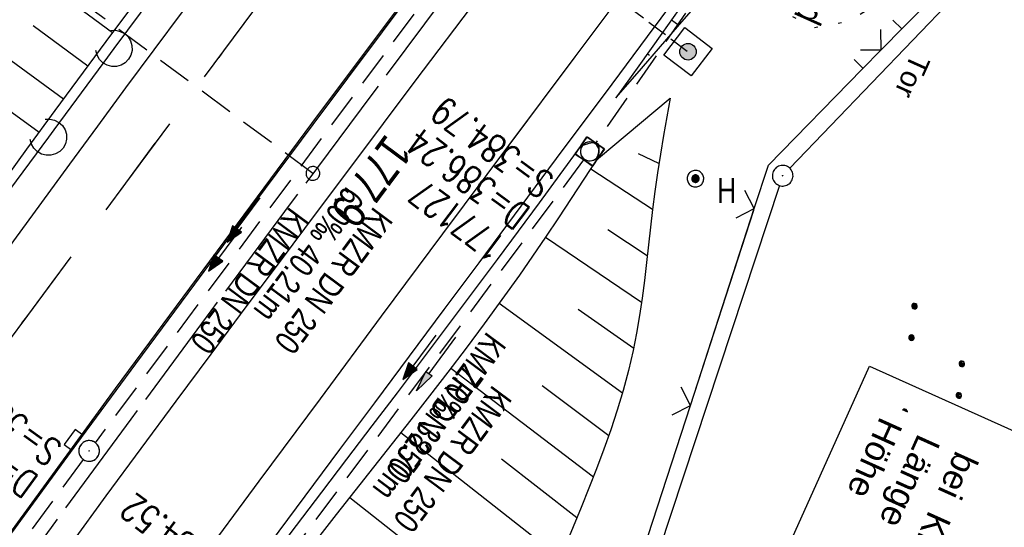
# Model space of a CAD drawing. Extents: x 508656 to 509297, y 448622 to 449584.
# Tile 5 of 53: x 508765 to 508836, y 448716 to 448753. Entities that reach past the tile are written whole.
import ezdxf

# ---------------------------------------------------------------- set-up
doc = ezdxf.new("R2010")
doc.units = 0
doc.header["$LTSCALE"] = 10
doc.header["$MEASUREMENT"] = 0
for name, pattern in [('ACAD_ISO14W100', [25.5, 12, -3, 0.5, -3, 0.5, -3, 0.5, -3]), ('ACHSE', [5.5, 4, -0.5, 0.5, -0.5]), ('AUSGEZOGEN', [0]), ('LT00', [0]), ('LT02', [0.4, 0.2, -0.2]), ('LT12', [0.4, 0.3, -0.1]), ('LT17', [0.15, 0.1, -0.05]), ('STRICHLINIE2', [0.375, 0.25, -0.125])]:
    doc.linetypes.add(name, pattern=pattern)
doc.layers.get('0').update_dxf_attribs({"linetype": 'LT00'})
for name, color, linetype in [('--EK_FBR', 250, 'LT00'), ('--EK_Halt-Pfeil', 4, 'LT00'), ('--EK_Haltung', 7, 'STRICHLINIE2'), ('--EK_Haltung-Text', 140, 'LT00'), ('--EK_Schacht-Text', 5, 'LT00'), ('--EK_ST-93-1', 30, 'LT17'), ('--EL_DFK_AB_L', 21, 'LT00'), ('--EL_DFK_AB_P', 7, 'LT00'), ('--EL_Halt-Pfeil', 4, 'LT00'), ('--EL_Haltung', 182, 'STRICHLINIE2'), ('--EL_Haltung-Text', 182, 'LT00'), ('-AX-093', 35, 'ACHSE'), ('-ST-93-1', 250, 'LT00'), ('BW_TEXT_A', 20, 'AUSGEZOGEN'), ('DFK_AB_L', 21, 'LT00'), ('DFK_AB_P', 7, 'LT00'), ('DFK_NUTZUNG', 250, 'LT00'), ('DFK_TOPO-SYM', 252, 'LT00'), ('DFK_VERMPKT', 252, 'LT00'), ('PFEIL', 140, 'AUSGEZOGEN'), ('TELEKOM', 210, 'ACAD_ISO14W100'), ('TELEKOM_TEXT', 210, 'Continuous'), ('TOR_TEXT_A', 11, 'Continuous'), ('V124_AFBR_BAB', 250, 'LT00'), ('V124_BOESCH', 250, 'LT00'), ('V124_BOSCHUNG', 250, 'LT00'), ('V124_GRABEN', 250, 'LT00'), ('V124_H_BORD', 8, 'LT00'), ('V124_KA_MULD', 182, 'LT00'), ('V124_KA_PRUF', 182, 'LT00'), ('V124_LAERM', 11, 'LT00'), ('V124_LD_MARK', 250, 'LT00'), ('V124_LG_MARK', 250, 'LT02'), ('V124_SINKK', 182, 'LT00'), ('V124_TOR', 10, 'LT00'), ('V124_ZAUN', 40, 'LT00'), ('V125_AFBR_BAB', 250, 'LT00'), ('V125_BOESCH', 250, 'LT00'), ('V125_BOSCHUNG', 250, 'LT00'), ('V125_GRABEN', 250, 'LT00'), ('V125_H_BORD', 8, 'LT00'), ('V125_KA_MULD', 182, 'LT00'), ('V125_KA_PRUF', 182, 'LT00'), ('V125_LAERM', 11, 'LT00'), ('V125_LD_MARK', 250, 'LT00'), ('V125_LG_MARK', 250, 'LT02'), ('V125_SINKK', 182, 'LT00'), ('V125_ZAUN', 40, 'LT00'), ('VERKEHRSZEICH-BRÜ', 11, 'Continuous')]:
    doc.layers.add(name, color=color, linetype=linetype)
doc.styles.add('Beschrift', font='ARIAL.TTF')
doc.styles.add('Haltungsbeschriftung', font='ARIAL.TTF', dxfattribs={"width": 0.75})
doc.styles.add('schachtbeschriftung', font='romans.shx', dxfattribs={"width": 0.75, "height": 2})
doc.styles.get("Standard").update_dxf_attribs({"font": 'ARIAL.TTF'})
doc.styles.add('Versorgungsltg', font='ARIAL.TTF', dxfattribs={"width": 0.8, "height": 2})

# ---------------------------------------------------------------- blocks, each defined once
blk = doc.blocks.new('SYMB7005')
at = {"color": 0, "linetype": 'ByBlock'}
for p, q in [((-0.5005, 0), (-0.496554, -0.062729)), ((-0.22, -0.04784), (-0.22, 0.04784)), ((-0.2, -0.101888), (-0.2, 0.101888)), ((-0.18, -0.134415), (-0.18, 0.134415)), ((-0.16, -0.158785), (-0.16, 0.158786)), ((-0.14, -0.175417), (-0.14, 0.175417)), ((-0.12, -0.190319), (-0.12, 0.190319)), ((-0.1, -0.201009), (-0.1, 0.201009)), ((-0.08, -0.210244), (-0.08, 0.210244)), ((-0.06, -0.216311), (-0.06, 0.216311)), ((-0.04, -0.22156), (-0.04, 0.22156)), ((0.01073, 0.225245), (-0.032092, 0.223205)), ((-0.02, -0.22353), (-0.02, 0.22353)), ((0, -0.22539), (0, 0.22559)), ((0.02, -0.22353), (0.02, 0.22353)), ((0.04, -0.22156), (0.04, 0.22156)), ((0.06, -0.216311), (0.06, 0.216311)), ((0.08, -0.210244), (0.08, 0.210244)), ((0.1, -0.201009), (0.1, 0.201009)), ((0.12, -0.190319), (0.12, 0.190319)), ((0.14, -0.175417), (0.14, 0.175417)), ((0.16, -0.158785), (0.16, 0.158785)), ((0.18, -0.134415), (0.18, 0.134415)), ((0.2, -0.101888), (0.2, 0.101888)), ((0.22, -0.047839), (0.22, 0.04784))]:
    blk.add_line(p, q, dxfattribs=at)
for points in [[(0.5005, 0), (0.496553, 0.062729), (0.484776, 0.124469), (0.465353, 0.184246), (0.438592, 0.241118), (0.404913, 0.294187), (0.364849, 0.342616), (0.319031, 0.385642), (0.268181, 0.422586), (0.213103, 0.452866), (0.154663, 0.476004), (0.093784, 0.491635), (0.031427, 0.499512), (-0.031427, 0.499512), (-0.093784, 0.491635), (-0.154663, 0.476004), (-0.213103, 0.452866), (-0.268181, 0.422586), (-0.319031, 0.385642), (-0.364849, 0.342616), (-0.404913, 0.294187), (-0.438592, 0.241118), (-0.465353, 0.184246), (-0.484776, 0.124469), (-0.496554, 0.062729), (-0.5005, 0)], [(-0.032092, 0.223205), (-0.073754, 0.213098), (-0.11275, 0.195289), (-0.147671, 0.170422), (-0.177255, 0.139395), (-0.200432, 0.10333), (-0.216366, 0.063531), (-0.224479, 0.021435), (-0.224479, -0.021435)], [(0.2255, 0), (0.221425, 0.042676), (0.209347, 0.08381), (0.189703, 0.121915), (0.163202, 0.155613), (0.130803, 0.183687), (0.093676, 0.205122), (0.053164, 0.219144), (0.01073, 0.225245)], [(0.01073, -0.225245), (0.053164, -0.219144), (0.093676, -0.205122), (0.130803, -0.183687), (0.163202, -0.155613), (0.189703, -0.121915), (0.209347, -0.08381), (0.221425, -0.042676), (0.2255, 0)], [(0.031427, -0.499513), (0.093784, -0.491635), (0.154663, -0.476004), (0.213103, -0.452866), (0.268182, -0.422587), (0.319031, -0.385642), (0.364849, -0.342616), (0.404913, -0.294187), (0.438592, -0.241118), (0.465354, -0.184247), (0.484776, -0.124469), (0.496554, -0.062729), (0.500501, 0)], [(-0.496554, -0.062729), (-0.484776, -0.124469), (-0.465353, -0.184246), (-0.438592, -0.241118), (-0.404913, -0.294187), (-0.364849, -0.342616), (-0.319031, -0.385642), (-0.268182, -0.422586), (-0.213103, -0.452866), (-0.154663, -0.476004), (-0.093784, -0.491635), (-0.031427, -0.499513), (0.031427, -0.499513)], [(-0.224479, -0.021435), (-0.216366, -0.063531), (-0.200432, -0.10333), (-0.177255, -0.139395), (-0.147671, -0.170422), (-0.11275, -0.195289), (-0.073754, -0.213098), (-0.032092, -0.223205), (0.01073, -0.225245)]]:
    blk.add_lwpolyline(points, dxfattribs=at)
blk = doc.blocks.new('SYMB7111')
at = {"color": 0, "linetype": 'ByBlock'}
for p, q in [((-0.13, 0.202919), (-0.13, 0.177081)), ((-0.125, 0.172895), (-0.125, 0.207105)), ((-0.12, 0.209164), (-0.12, 0.170836)), ((-0.115, 0.170204), (-0.115, 0.209796)), ((-0.11, 0.209164), (-0.11, 0.170836)), ((-0.105, 0.172895), (-0.105, 0.207105)), ((-0.1, 0.202919), (-0.1, 0.177081)), ((-0.095, 0.189874), (-0.095, 0.190146)), ((0.1, 0.202919), (0.1, 0.177081)), ((0.105, 0.172895), (0.105, 0.207105)), ((0.11, 0.209164), (0.11, 0.170836)), ((0.115, 0.170204), (0.115, 0.209796)), ((0.12, 0.209164), (0.12, 0.170836)), ((0.125, 0.172895), (0.125, 0.207105)), ((0.13, 0.202919), (0.13, 0.177081)), ((0.135, 0.189874), (0.135, 0.190146)), ((-0.515, -0.177081), (-0.515, -0.202919)), ((-0.51, -0.207105), (-0.51, -0.172895)), ((-0.505, -0.170836), (-0.505, -0.209164)), ((-0.5, -0.209796), (-0.5, -0.170204)), ((-0.495, -0.170836), (-0.495, -0.209164)), ((-0.49, -0.207105), (-0.49, -0.172895)), ((-0.485, -0.177081), (-0.485, -0.202919)), ((-0.48, -0.190126), (-0.48, -0.189854)), ((-0.285, -0.177081), (-0.285, -0.202919)), ((-0.28, -0.207105), (-0.28, -0.172895)), ((-0.275, -0.170836), (-0.275, -0.209164)), ((-0.27, -0.209796), (-0.27, -0.170204)), ((-0.265, -0.170836), (-0.265, -0.209164)), ((-0.26, -0.207105), (-0.26, -0.172895)), ((-0.255, -0.177081), (-0.255, -0.202919)), ((-0.25, -0.190126), (-0.25, -0.189854)), ((0.255, -0.177081), (0.255, -0.202919)), ((0.26, -0.207105), (0.26, -0.172895)), ((0.265, -0.170836), (0.265, -0.209164)), ((0.27, -0.209796), (0.27, -0.170204)), ((0.275, -0.170836), (0.275, -0.209164)), ((0.28, -0.207105), (0.28, -0.172895)), ((0.285, -0.177081), (0.285, -0.202919)), ((0.29, -0.190126), (0.29, -0.189854)), ((0.485, -0.177081), (0.485, -0.202919)), ((0.49, -0.207105), (0.49, -0.172895)), ((0.495, -0.170836), (0.495, -0.209164)), ((0.5, -0.209796), (0.5, -0.170204)), ((0.505, -0.170836), (0.505, -0.209164)), ((0.51, -0.207105), (0.51, -0.172895)), ((0.515, -0.177081), (0.515, -0.202919)), ((0.52, -0.190126), (0.52, -0.189854))]:
    blk.add_line(p, q, dxfattribs=at)
for points in [[(-0.095, 0.19), (-0.096981, 0.198678), (-0.10253, 0.205637), (-0.11055, 0.209499), (-0.11945, 0.209499), (-0.12747, 0.205637), (-0.133019, 0.198678), (-0.135, 0.19), (-0.133019, 0.181322), (-0.12747, 0.174363), (-0.11945, 0.170501), (-0.11055, 0.170501), (-0.10253, 0.174363), (-0.096981, 0.181322), (-0.095, 0.19)], [(0.135, 0.19), (0.133019, 0.198678), (0.12747, 0.205637), (0.11945, 0.209499), (0.11055, 0.209499), (0.10253, 0.205637), (0.096981, 0.198678), (0.095, 0.19), (0.096981, 0.181322), (0.10253, 0.174363), (0.11055, 0.170501), (0.11945, 0.170501), (0.12747, 0.174363), (0.133019, 0.181322), (0.135, 0.19)], [(-0.48, -0.19), (-0.481981, -0.181322), (-0.48753, -0.174363), (-0.49555, -0.170501), (-0.50445, -0.170501), (-0.51247, -0.174363), (-0.518019, -0.181322), (-0.52, -0.19), (-0.518019, -0.198678), (-0.51247, -0.205637), (-0.50445, -0.209499), (-0.49555, -0.209499), (-0.48753, -0.205637), (-0.481981, -0.198678), (-0.48, -0.19)], [(-0.25, -0.19), (-0.251981, -0.181322), (-0.25753, -0.174363), (-0.26555, -0.170501), (-0.27445, -0.170501), (-0.28247, -0.174363), (-0.288019, -0.181322), (-0.29, -0.19), (-0.288019, -0.198678), (-0.28247, -0.205637), (-0.27445, -0.209499), (-0.26555, -0.209499), (-0.25753, -0.205637), (-0.251981, -0.198678), (-0.25, -0.19)], [(0.29, -0.19), (0.288019, -0.181322), (0.28247, -0.174363), (0.27445, -0.170501), (0.26555, -0.170501), (0.25753, -0.174363), (0.251981, -0.181322), (0.25, -0.19), (0.251981, -0.198678), (0.25753, -0.205637), (0.26555, -0.209499), (0.27445, -0.209499), (0.28247, -0.205637), (0.288019, -0.198678), (0.29, -0.19)], [(0.52, -0.19), (0.518019, -0.181322), (0.51247, -0.174363), (0.50445, -0.170501), (0.49555, -0.170501), (0.48753, -0.174363), (0.481981, -0.181322), (0.48, -0.19), (0.481981, -0.198678), (0.48753, -0.205637), (0.49555, -0.209499), (0.50445, -0.209499), (0.51247, -0.205637), (0.518019, -0.198678), (0.52, -0.19)]]:
    blk.add_lwpolyline(points, dxfattribs=at)
blk = doc.blocks.new('SYMB0003')
at = {"color": 0, "linetype": 'ByBlock'}
for p, q in [((-0.015712, 0), (0.010166, 0.012015)), ((0, -0.021257), (-0.015712, 0)), ((0.010166, 0.012015), (0, -0.021257))]:
    blk.add_line(p, q, dxfattribs=at)
for points in [[(-0.031395, 0.499013), (-0.093691, 0.491144), (-0.154509, 0.475528), (-0.21289, 0.452414), (-0.267913, 0.422164), (-0.318712, 0.385257), (-0.364484, 0.342274), (-0.404509, 0.293893), (-0.438154, 0.240877), (-0.464888, 0.184062), (-0.484292, 0.124345), (-0.496058, 0.062667), (-0.5, 0)], [(0.5, 0), (0.496057, 0.062667), (0.484292, 0.124345), (0.464888, 0.184062), (0.438153, 0.240877), (0.404509, 0.293893), (0.364484, 0.342274), (0.318712, 0.385257), (0.267913, 0.422164), (0.21289, 0.452414), (0.154509, 0.475528), (0.093691, 0.491144), (0.031395, 0.499013), (-0.031395, 0.499013)], [(-0.5, 0), (-0.496058, -0.062667), (-0.484292, -0.124345), (-0.464888, -0.184062), (-0.438154, -0.240877), (-0.404509, -0.293893), (-0.364485, -0.342274), (-0.318712, -0.385257), (-0.267914, -0.422164), (-0.21289, -0.452414), (-0.154509, -0.475529), (-0.093691, -0.491144), (-0.031395, -0.499014), (0.031395, -0.499014)], [(0.031395, -0.499014), (0.093691, -0.491144), (0.154509, -0.475529), (0.21289, -0.452414), (0.267914, -0.422164), (0.318712, -0.385257), (0.364485, -0.342274), (0.404509, -0.293893), (0.438154, -0.240877), (0.464889, -0.184062), (0.484292, -0.124345), (0.496058, -0.062667), (0.5, 0)]]:
    blk.add_lwpolyline(points, dxfattribs=at)
blk = doc.blocks.new('SYMB2')
at = {"color": 0, "linetype": 'ByBlock', "flags": 128}
for points in [[(-0.031395, 0.499013), (-0.093691, 0.491144), (-0.154509, 0.475528), (-0.21289, 0.452414), (-0.267913, 0.422164), (-0.318712, 0.385257), (-0.364484, 0.342274), (-0.404509, 0.293893), (-0.438154, 0.240877), (-0.464888, 0.184062), (-0.484292, 0.124345), (-0.496058, 0.062667), (-0.5, 0)], [(-0.5, 0), (-0.496058, -0.062667), (-0.484292, -0.124345), (-0.464888, -0.184062), (-0.438154, -0.240877), (-0.404509, -0.293893), (-0.364485, -0.342274), (-0.318712, -0.385257), (-0.267914, -0.422164), (-0.21289, -0.452414), (-0.154509, -0.475529), (-0.093691, -0.491144), (-0.031395, -0.499014), (0.031395, -0.499014)], [(0.5, 0), (0.496057, 0.062667), (0.484292, 0.124345), (0.464888, 0.184062), (0.438153, 0.240877), (0.404509, 0.293893), (0.364484, 0.342274), (0.318712, 0.385257), (0.267913, 0.422164), (0.21289, 0.452414), (0.154509, 0.475528), (0.093691, 0.491144), (0.031395, 0.499013), (-0.031395, 0.499013)], [(0.031395, -0.499014), (0.093691, -0.491144), (0.154509, -0.475529), (0.21289, -0.452414), (0.267914, -0.422164), (0.318712, -0.385257), (0.364485, -0.342274), (0.404509, -0.293893), (0.438154, -0.240877), (0.464889, -0.184062), (0.484292, -0.124345), (0.496058, -0.062667), (0.5, 0)]]:
    blk.add_lwpolyline(points, dxfattribs=at)
blk = doc.blocks.new('Pfreil3')
at = {"layer": 'PFEIL'}
blk.add_hatch(color=256, dxfattribs=at).paths.add_polyline_path([(-1.549, 0.273), (-1.549, -0.273), (0, 0)])
for p, q in [((-1.549, 0), (-4.831, 0)), ((-1.549, -0.273), (-1.549, 0.273)), ((-1.549, 0.273), (0, 0)), ((0, 0), (-1.549, -0.273))]:
    blk.add_line(p, q, dxfattribs=at)
blk = doc.blocks.new('SYMB0024')
at = {"color": 0, "linetype": 'ByBlock'}
for p, q in [((-0.5, 0.5), (0, 0)), ((0, 0), (0.5, 0.5))]:
    blk.add_line(p, q, dxfattribs=at)
blk = doc.blocks.new('SYMB7122')
at = {"color": 0, "linetype": 'ByBlock'}
for points in [[(-0.109975, -0.002365), (-0.106745, 0.026562), (-0.096041, 0.053629), (-0.078613, 0.076941), (-0.055681, 0.094866), (-0.028851, 0.106149), (0, 0.11)], [(0, 0.11), (0.028851, 0.106149), (0.055681, 0.094866), (0.078613, 0.076941), (0.096041, 0.053629), (0.106745, 0.026562), (0.109975, -0.002365)], [(-0.075234, -0.080249), (-0.093647, -0.057708), (-0.105504, -0.031126), (-0.109975, -0.002365)], [(0.109975, -0.002365), (0.105504, -0.031126), (0.093647, -0.057708), (0.075234, -0.080249)]]:
    blk.add_lwpolyline(points, dxfattribs=at)
blk = doc.blocks.new('SYMB0652')
at = {"color": 0, "linetype": 'ByBlock'}
blk.add_lwpolyline([(-0.15, -0.075), (0.15, -0.075), (0.15, 0.075), (-0.15, 0.075), (-0.15, -0.075)], dxfattribs=at)
blk = doc.blocks.new('SYMB1210')
at = {"color": 0, "linetype": 'ByBlock'}
blk.add_line((0.018815, -0.179014), (0.055623, -0.17119), dxfattribs=at)
for points in [[(-0.2, -0.2), (-0.2, 0.2), (0.2, 0.2), (0.2, -0.2), (-0.2, -0.2)], [(0.018815, 0.179014), (-0.018815, 0.179014), (-0.055623, 0.17119), (-0.09, 0.155885), (-0.120444, 0.133766), (-0.145623, 0.105801), (-0.164438, 0.073213), (-0.176067, 0.037424), (-0.18, 0)], [(-0.18, 0), (-0.176067, -0.037424), (-0.164438, -0.073213), (-0.145623, -0.105801), (-0.120444, -0.133766), (-0.09, -0.155885), (-0.055623, -0.17119), (-0.018815, -0.179014), (0.018815, -0.179014)], [(0.18, 0), (0.176067, 0.037424), (0.164438, 0.073213), (0.145623, 0.105801), (0.120444, 0.133766), (0.09, 0.155885), (0.055623, 0.17119), (0.018815, 0.179014)], [(0.055623, -0.17119), (0.09, -0.155885), (0.120444, -0.133766), (0.145623, -0.105801), (0.164438, -0.073213), (0.176067, -0.037424), (0.18, 0)]]:
    blk.add_lwpolyline(points, dxfattribs=at)
blk = doc.blocks.new('SYMB0070')
at = {"color": 0, "linetype": 'ByBlock'}
for p, q in [((-0.5, 0), (0.2, 0)), ((0.5, 0), (0.2, 0.1)), ((0.2, 0.1), (0.2, 0)), ((0.468, 0), (0.21, 0.086)), ((0.21, 0.086), (0.21, -0.086)), ((0.21, -0.086), (0.468, 0)), ((0.22, -0.072), (0.437, 0)), ((0.23, -0.058), (0.405, 0)), ((0.24, -0.045), (0.374, 0)), ((0.342, 0), (0.25, 0.031)), ((0.25, 0.031), (0.25, -0.031)), ((0.25, -0.031), (0.342, 0)), ((0.26, -0.017), (0.31, 0)), ((0.27, -0.003), (0.279, 0))]:
    blk.add_line(p, q, dxfattribs=at)
for points in [[(0.2, 0), (0.2, -0.1), (0.5, 0)], [(0.437, 0), (0.22, 0.072), (0.22, -0.072)], [(0.405, 0), (0.23, 0.058), (0.23, -0.058)], [(0.374, 0), (0.24, 0.045), (0.24, -0.045)], [(0.31, 0), (0.26, 0.017), (0.26, -0.017)], [(0.279, 0), (0.27, 0.003), (0.27, -0.003)]]:
    blk.add_lwpolyline(points, dxfattribs=at)

msp = doc.modelspace()

# ---------------------------------------------------------------- hatches: boundary and pattern name
at = {"layer": 'VERKEHRSZEICH-BRÜ'}
msp.add_hatch(color=256, dxfattribs=at).paths.add_polyline_path([(508813.951, 448750.897, 1), (508812.751, 448750.897, 1)])

# ---------------------------------------------------------------- linework, layer by layer
at = {"layer": '--EK_FBR', "color": 2}
for points in [[(508945.629, 448969.847), (508939.75, 448960.365), (508930.023, 448945.167), (508916.991, 448925.409), (508903.172, 448905.098), (508890.102, 448886.371), (508876.08, 448866.836), (508862.507, 448848.197), (508848.073, 448828.465), (508840.687, 448818.338), (508837.66, 448814.347), (508830.769, 448805.101), (508823.885, 448796.015), (508815.239, 448784.58), (508801.192, 448765.902), (508786.067, 448745.698), (508771.843, 448726.472), (508757.47, 448706.792), (508750.706, 448697.423)], [(508739.258, 448702.575), (508740.735, 448704.619), (508743.125, 448707.917), (508745.519, 448711.211), (508747.916, 448714.503), (508750.822, 448718.487), (508753.73, 448722.47), (508756.639, 448726.451), (508759.548, 448730.433), (508762.457, 448734.415), (508764.485, 448737.192), (508766.513, 448739.969), (508768.544, 448742.744), (508770.579, 448745.515), (508772.62, 448748.283), (508774.667, 448751.044), (508776.724, 448753.799), (508778.39, 448756.016), (508780.061, 448758.228), (508781.735, 448760.439), (508783.409, 448762.649)], [(508739.258, 448702.575), (508740.735, 448704.619), (508743.125, 448707.917), (508745.519, 448711.211), (508747.916, 448714.503), (508750.822, 448718.487), (508753.73, 448722.47), (508756.639, 448726.451), (508759.548, 448730.433), (508762.457, 448734.415), (508764.485, 448737.192), (508766.513, 448739.969), (508768.544, 448742.744), (508770.579, 448745.515), (508772.62, 448748.283), (508774.667, 448751.044), (508776.724, 448753.799), (508777.971, 448755.458)], [(508754.553, 448695.692), (508756.298, 448698.123), (508758.769, 448701.561), (508761.243, 448704.996), (508763.722, 448708.429), (508766.206, 448711.857), (508768.696, 448715.28), (508771.195, 448718.698), (508773.718, 448722.131), (508776.25, 448725.558), (508778.788, 448728.979), (508781.332, 448732.397), (508783.881, 448735.81), (508786.434, 448739.222), (508788.989, 448742.631), (508793.584, 448748.755), (508798.183, 448754.877)], [(508789.824, 448750.717), (508786.067, 448745.698), (508771.843, 448726.472), (508757.47, 448706.792), (508750.706, 448697.423)], [(508754.553, 448695.692), (508756.298, 448698.123), (508758.769, 448701.561), (508761.243, 448704.996), (508763.722, 448708.429), (508766.206, 448711.857), (508768.696, 448715.28), (508771.195, 448718.698), (508773.718, 448722.131), (508776.25, 448725.558), (508778.788, 448728.979), (508781.332, 448732.397), (508783.881, 448735.811), (508786.434, 448739.222), (508788.989, 448742.631), (508793.584, 448748.755), (508793.849, 448749.107)]]:
    msp.add_lwpolyline(points, dxfattribs=at)
at = {"layer": '--EK_FBR'}
for points in [[(508813.439, 448756.114), (508810.388, 448752.011), (508807.337, 448747.906), (508804.287, 448743.801), (508801.236, 448739.697), (508798.183, 448735.594), (508795.664, 448732.213), (508793.143, 448728.833), (508790.623, 448725.453), (508788.105, 448722.071), (508785.59, 448718.687), (508783.081, 448715.299), (508780.577, 448711.907), (508777.636, 448707.903), (508774.705, 448703.891), (508771.783, 448699.874), (508768.867, 448695.851), (508765.958, 448691.824), (508765.269, 448690.87)], [(508804.935, 448744.672), (508804.287, 448743.801), (508801.236, 448739.697), (508798.183, 448735.594), (508795.664, 448732.213), (508793.143, 448728.833), (508790.623, 448725.453), (508788.105, 448722.071), (508785.59, 448718.687), (508783.081, 448715.299), (508780.577, 448711.907), (508777.636, 448707.903), (508774.705, 448703.891), (508771.783, 448699.874), (508768.867, 448695.851), (508765.958, 448691.824), (508765.269, 448690.87)]]:
    msp.add_lwpolyline(points, dxfattribs=at)
at = {"layer": '--EK_Haltung'}
for p, q in [((508825.994, 448772.184), (508806.658, 448744.286)), ((508793.483, 448753.635), (508770.398, 448722.555)), ((508805.783, 448743.07), (508783.583, 448713.22)), ((508769.509, 448721.347), (508751.721, 448696.967))]:
    msp.add_line(p, q, dxfattribs=at)
at = {"layer": '--EK_ST-93-1', "ltscale": 2.5}
msp.add_line((508786.167, 448742.076), (508754.045, 448765.911), dxfattribs=at)
at = {"layer": '--EL_DFK_AB_L'}
msp.add_line((508820.729, 448742.449), (508845.61, 448768.418), dxfattribs=at)
at = {"layer": '--EL_Haltung'}
for p, q in [((508825.994, 448772.184), (508806.658, 448744.286)), ((508793.483, 448753.635), (508770.398, 448722.555)), ((508805.783, 448743.07), (508783.583, 448713.22)), ((508769.509, 448721.347), (508751.721, 448696.967))]:
    msp.add_line(p, q, dxfattribs=at)
at = {"layer": '-AX-093', "ltscale": 0.2}
msp.add_lwpolyline([(508832.103, 448803.496), (508826.244, 448795.659), (508820.379, 448787.825), (508813.824, 448779.076), (508807.969, 448771.261), (508802.116, 448763.445), (508796.268, 448755.624), (508790.428, 448747.798), (508784.597, 448739.965), (508778.778, 448732.122), (508772.974, 448724.269), (508767.187, 448716.403), (508761.42, 448708.523), (508755.674, 448700.627), (508752.708, 448696.522)], dxfattribs=at)
at = {"layer": 'DFK_AB_L'}
for p, q in [((508820.729, 448742.449), (508845.61, 448768.418)), ((508819.975, 448741.197), (508798.444, 448675.941))]:
    msp.add_line(p, q, dxfattribs=at)
at = {"layer": 'TELEKOM', "ltscale": 0.05, "flags": 128}
msp.add_lwpolyline([(508859.477, 448780.452), (508854.601, 448780.367), (508831.613, 448757.993), (508828.661, 448755.386), (508824.982, 448753.078), (508822.485, 448752.62), (508819.198, 448754.347), (508818.045, 448755.895)], dxfattribs=at)
at = {"layer": 'V124_AFBR_BAB', "color": 0}
for points in [[(508945.629, 448969.847), (508939.75, 448960.365), (508930.023, 448945.167), (508916.991, 448925.409), (508903.172, 448905.098), (508890.102, 448886.371), (508876.08, 448866.836), (508862.507, 448848.197), (508848.073, 448828.465), (508840.687, 448818.338), (508837.66, 448814.347), (508830.769, 448805.101), (508823.885, 448796.015), (508815.239, 448784.58), (508801.192, 448765.902), (508786.067, 448745.698), (508771.843, 448726.472), (508757.47, 448706.792), (508750.706, 448697.423)], [(508754.553, 448695.692), (508756.298, 448698.123), (508758.769, 448701.561), (508761.243, 448704.996), (508763.722, 448708.429), (508766.206, 448711.857), (508768.696, 448715.28), (508771.195, 448718.698), (508773.718, 448722.131), (508776.25, 448725.558), (508778.788, 448728.979), (508781.332, 448732.397), (508783.881, 448735.81), (508786.434, 448739.222), (508788.989, 448742.631), (508793.584, 448748.755), (508798.183, 448754.877)]]:
    msp.add_lwpolyline(points, dxfattribs=at)
at = {"layer": 'V124_AFBR_BAB', "color": 2}
msp.add_lwpolyline([(508739.258, 448702.575), (508740.735, 448704.619), (508743.125, 448707.917), (508745.519, 448711.211), (508747.916, 448714.503), (508750.822, 448718.487), (508753.73, 448722.47), (508756.639, 448726.451), (508759.548, 448730.433), (508762.457, 448734.415), (508764.485, 448737.192), (508766.513, 448739.969), (508768.544, 448742.744), (508770.579, 448745.515), (508772.62, 448748.283), (508774.667, 448751.044), (508776.724, 448753.799), (508778.39, 448756.016), (508780.061, 448758.228), (508781.735, 448760.439), (508783.409, 448762.649)], dxfattribs=at)
at = {"layer": 'V124_AFBR_BAB'}
msp.add_lwpolyline([(508813.439, 448756.114), (508810.388, 448752.011), (508807.337, 448747.906), (508804.287, 448743.801), (508801.236, 448739.697), (508798.183, 448735.594), (508795.664, 448732.213), (508793.143, 448728.833), (508790.623, 448725.453), (508788.105, 448722.071), (508785.59, 448718.687), (508783.081, 448715.299), (508780.577, 448711.907), (508777.636, 448707.903), (508774.705, 448703.891), (508771.783, 448699.874), (508768.867, 448695.851), (508765.958, 448691.824), (508765.269, 448690.87)], dxfattribs=at)
at = {"layer": 'V124_BOESCH'}
msp.add_line((508806.722, 448743.05), (508812.045, 448747.524), dxfattribs=at)
for points in [[(508764.075, 448741.949), (508765.44, 448743.827), (508767.486, 448746.628), (508769.536, 448749.417), (508771.592, 448752.194), (508773.654, 448754.964)], [(508808.131, 448747.558), (508809.667, 448749.333), (508811.202, 448751.106), (508812.737, 448752.874), (508814.272, 448754.637)], [(508813.102, 448754.545), (508811.448, 448752.213), (508809.791, 448749.885), (508808.131, 448747.558)], [(508812.045, 448747.524), (508811.806, 448746.175), (508811.571, 448744.824), (508811.346, 448743.472), (508811.134, 448742.117), (508810.941, 448740.758), (508810.778, 448739.473), (508810.628, 448738.186), (508810.486, 448736.898), (508810.342, 448735.61), (508810.192, 448734.325), (508810.028, 448733.043), (508809.842, 448731.767), (508809.629, 448730.498), (508809.382, 448729.237), (508809.043, 448727.783), (508808.655, 448726.341), (508808.222, 448724.91), (508807.75, 448723.488), (508807.247, 448722.074), (508806.717, 448720.666), (508806.167, 448719.262), (508805.602, 448717.862), (508805.03, 448716.463), (508804.455, 448715.063)]]:
    msp.add_lwpolyline(points, dxfattribs=at)
at = {"layer": 'V124_BOSCHUNG'}
for p, q in [((508771.641, 448752.259), (508763.208, 448758.509)), ((508768.091, 448747.453), (508760.631, 448752.922)), ((508812.151, 448753.202), (508812.689, 448752.818)), ((508769.862, 448749.858), (508765.894, 448752.783)), ((508810.412, 448750.757), (508810.563, 448750.65)), ((508808.671, 448748.314), (508808.742, 448748.264)), ((508766.326, 448745.042), (508762.802, 448747.611)), ((508811.241, 448742.799), (508809.771, 448743.488)), ((508806.305, 448742.414), (508810.779, 448739.48)), ((508807.531, 448738.022), (508810.4, 448736.128)), ((508803.014, 448737.45), (508809.988, 448732.753)), ((508799.668, 448732.663), (508808.608, 448726.18)), ((508805.387, 448732.223), (508809.417, 448729.41)), ((508796.166, 448727.969), (508806.49, 448720.081)), ((508802.772, 448726.696), (508807.609, 448723.082)), ((508792.542, 448723.303), (508804.105, 448714.209)), ((508799.835, 448721.385), (508805.305, 448717.135)), ((508788.831, 448718.589), (508801.865, 448708.333))]:
    msp.add_line(p, q, dxfattribs=at)
at = {"layer": 'V124_GRABEN'}
for points in [[(508805.6, 448744.071), (508805.896, 448744.174), (508806.177, 448744.261), (508806.429, 448744.315), (508806.635, 448744.32), (508806.783, 448744.258), (508806.862, 448744.117), (508806.88, 448743.91), (508806.852, 448743.651), (508806.795, 448743.359), (508806.722, 448743.05)], [(508765.783, 448690.638), (508765.959, 448690.882), (508768.421, 448694.271), (508770.894, 448697.653), (508774.39, 448702.397), (508777.904, 448707.127), (508781.436, 448711.844), (508784.984, 448716.549), (508786.808, 448718.956), (508788.634, 448721.362), (508790.461, 448723.767), (508792.286, 448726.173), (508794.109, 448728.581), (508795.927, 448730.993), (508797.739, 448733.409), (508799.543, 448735.831), (508801.063, 448737.887), (508802.578, 448739.946), (508804.09, 448742.008), (508805.6, 448744.071)], [(508806.722, 448743.05), (508805.804, 448741.65), (508804.883, 448740.251), (508803.958, 448738.856), (508803.025, 448737.466), (508802.083, 448736.083), (508801.128, 448734.709), (508799.86, 448732.929), (508798.571, 448731.165), (508797.263, 448729.414), (508795.94, 448727.674), (508794.605, 448725.942), (508793.26, 448724.218), (508791.909, 448722.497), (508790.555, 448720.779), (508789.202, 448719.061), (508787.852, 448717.34), (508786.508, 448715.614)]]:
    msp.add_lwpolyline(points, dxfattribs=at)
at = {"layer": 'V124_H_BORD'}
msp.add_lwpolyline([(508750.8, 448697.381), (508752.101, 448699.187), (508756.324, 448705.019), (508760.559, 448710.841), (508764.806, 448716.655), (508769.064, 448722.461), (508773.331, 448728.26), (508777.608, 448734.052), (508781.893, 448739.838), (508786.186, 448745.618), (508798.735, 448762.439), (508811.339, 448779.218), (508823.998, 448795.956), (508826.283, 448798.965), (508828.569, 448801.973), (508830.855, 448804.981)], dxfattribs=at)
at = {"layer": 'V124_LAERM'}
for points in [[(508776.548, 448757.54), (508774.641, 448755.051), (508771.751, 448751.138)], [(508771.751, 448751.138), (508771.017, 448750.144), (508767.394, 448745.236), (508767, 448744.702)], [(508767, 448744.702), (508763.772, 448740.327), (508762.251, 448738.263)]]:
    msp.add_lwpolyline(points, dxfattribs=at)
at = {"layer": 'V124_LD_MARK'}
msp.add_lwpolyline([(508841.48, 448799.105), (508837.695, 448794.039), (508833.909, 448788.974), (508829.114, 448782.565), (508824.318, 448776.156), (508819.522, 448769.748), (508814.727, 448763.339), (508809.932, 448756.93), (508805.141, 448750.518), (508800.352, 448744.104), (508795.568, 448737.687), (508791.124, 448731.717), (508786.685, 448725.744), (508782.253, 448719.765), (508777.828, 448713.781), (508773.412, 448707.791), (508769.004, 448701.795), (508764.607, 448695.79), (508762.068, 448692.31)], dxfattribs=at)
at = {"layer": 'V124_LG_MARK', "ltscale": 3, "flags": 128}
msp.add_lwpolyline([(508818.895, 448803.321), (508815.425, 448798.703), (508811.955, 448794.085), (508808.483, 448789.468), (508805.675, 448785.736), (508802.866, 448782.003), (508800.059, 448778.27), (508797.255, 448774.535), (508794.454, 448770.797), (508791.495, 448766.838), (508788.54, 448762.875), (508785.59, 448758.909), (508782.642, 448754.941), (508779.697, 448750.971), (508776.141, 448746.174), (508772.586, 448741.377), (508769.03, 448736.579), (508765.473, 448731.783), (508763.099, 448728.583), (508760.725, 448725.383), (508758.354, 448722.181), (508755.988, 448718.976), (508753.629, 448715.766), (508751.278, 448712.549), (508748.948, 448709.34), (508746.627, 448706.125), (508744.313, 448702.904), (508742.904, 448700.934)], dxfattribs=at)
at = {"layer": 'V124_TOR'}
for p, q in [((508828.204, 448753.185), (508828.844, 448752.552)), ((508826.029, 448749.71), (508825.39, 448750.343))]:
    msp.add_line(p, q, dxfattribs=at)
at = {"layer": 'V124_ZAUN'}
for p, q in [((508813.52, 448725.255), (508818.152, 448739.522)), ((508808.888, 448710.988), (508813.52, 448725.255))]:
    msp.add_line(p, q, dxfattribs=at)
for points in [[(508827.341, 448751.034), (508828.991, 448752.7), (508837.881, 448761.707)], [(508818.152, 448739.522), (508819.173, 448742.667), (508825.964, 448749.643), (508827.341, 448751.034)]]:
    msp.add_lwpolyline(points, dxfattribs=at)
at = {"layer": 'V125_AFBR_BAB', "color": 2}
msp.add_lwpolyline([(508739.258, 448702.575), (508740.735, 448704.619), (508743.125, 448707.917), (508745.519, 448711.211), (508747.916, 448714.503), (508750.822, 448718.487), (508753.73, 448722.47), (508756.639, 448726.451), (508759.548, 448730.433), (508762.457, 448734.415), (508764.485, 448737.192), (508766.513, 448739.969), (508768.544, 448742.744), (508770.579, 448745.515), (508772.62, 448748.283), (508774.667, 448751.044), (508776.724, 448753.799), (508777.971, 448755.458)], dxfattribs=at)
at = {"layer": 'V125_AFBR_BAB', "color": 0}
for points in [[(508789.824, 448750.717), (508786.067, 448745.698), (508771.843, 448726.472), (508757.47, 448706.792), (508750.706, 448697.423)], [(508754.553, 448695.692), (508756.298, 448698.123), (508758.769, 448701.561), (508761.243, 448704.996), (508763.722, 448708.429), (508766.206, 448711.857), (508768.696, 448715.28), (508771.195, 448718.698), (508773.718, 448722.131), (508776.25, 448725.558), (508778.788, 448728.979), (508781.332, 448732.397), (508783.881, 448735.811), (508786.434, 448739.222), (508788.989, 448742.631), (508793.584, 448748.755), (508793.849, 448749.107)]]:
    msp.add_lwpolyline(points, dxfattribs=at)
at = {"layer": 'V125_AFBR_BAB'}
msp.add_lwpolyline([(508804.935, 448744.672), (508804.287, 448743.801), (508801.236, 448739.697), (508798.183, 448735.594), (508795.664, 448732.213), (508793.143, 448728.833), (508790.623, 448725.453), (508788.105, 448722.071), (508785.59, 448718.687), (508783.081, 448715.299), (508780.577, 448711.907), (508777.636, 448707.903), (508774.705, 448703.891), (508771.783, 448699.874), (508768.867, 448695.851), (508765.958, 448691.824), (508765.269, 448690.87)], dxfattribs=at)
at = {"layer": 'V125_BOESCH'}
msp.add_line((508806.722, 448743.05), (508807.453, 448743.665), dxfattribs=at)
for points in [[(508764.075, 448741.949), (508765.44, 448743.827), (508767.486, 448746.628), (508769.536, 448749.417), (508771.592, 448752.194), (508773.654, 448754.964)], [(508811.145, 448742.188), (508811.134, 448742.117), (508810.941, 448740.758), (508810.778, 448739.473), (508810.628, 448738.186), (508810.486, 448736.898), (508810.342, 448735.61), (508810.192, 448734.325), (508810.028, 448733.043), (508809.842, 448731.767), (508809.629, 448730.498), (508809.382, 448729.237), (508809.043, 448727.783), (508808.655, 448726.341), (508808.222, 448724.91), (508807.75, 448723.488), (508807.247, 448722.074), (508806.717, 448720.666), (508806.167, 448719.262), (508805.602, 448717.862), (508805.03, 448716.463), (508804.455, 448715.063)]]:
    msp.add_lwpolyline(points, dxfattribs=at)
at = {"layer": 'V125_BOSCHUNG'}
for p, q in [((508771.641, 448752.259), (508763.208, 448758.509)), ((508768.091, 448747.453), (508760.631, 448752.923)), ((508769.862, 448749.858), (508765.894, 448752.783)), ((508766.326, 448745.042), (508762.802, 448747.611)), ((508806.305, 448742.414), (508810.779, 448739.48)), ((508807.531, 448738.022), (508810.4, 448736.128)), ((508803.014, 448737.45), (508809.988, 448732.753)), ((508799.668, 448732.663), (508808.608, 448726.18)), ((508805.387, 448732.223), (508809.417, 448729.41)), ((508796.166, 448727.969), (508806.49, 448720.081)), ((508802.772, 448726.696), (508807.609, 448723.082)), ((508792.542, 448723.303), (508804.105, 448714.209)), ((508799.835, 448721.385), (508805.305, 448717.135)), ((508788.831, 448718.589), (508801.865, 448708.333))]:
    msp.add_line(p, q, dxfattribs=at)
at = {"layer": 'V125_GRABEN'}
for points in [[(508765.783, 448690.638), (508765.959, 448690.882), (508768.421, 448694.271), (508770.894, 448697.653), (508774.39, 448702.397), (508777.904, 448707.127), (508781.436, 448711.844), (508784.984, 448716.549), (508786.808, 448718.956), (508788.634, 448721.362), (508790.461, 448723.767), (508792.286, 448726.173), (508794.109, 448728.581), (508795.927, 448730.993), (508797.739, 448733.409), (508799.543, 448735.831), (508801.063, 448737.887), (508802.578, 448739.946), (508804.09, 448742.008), (508805.6, 448744.071)], [(508805.6, 448744.071), (508805.896, 448744.174), (508806.056, 448744.224)], [(508806.878, 448743.895), (508806.852, 448743.651), (508806.795, 448743.359), (508806.722, 448743.05)], [(508806.722, 448743.05), (508805.804, 448741.65), (508804.883, 448740.251), (508803.958, 448738.856), (508803.025, 448737.466), (508802.083, 448736.083), (508801.128, 448734.709), (508799.86, 448732.929), (508798.571, 448731.165), (508797.263, 448729.414), (508795.94, 448727.674), (508794.605, 448725.942), (508793.26, 448724.218), (508791.909, 448722.497), (508790.555, 448720.779), (508789.202, 448719.061), (508787.852, 448717.34), (508786.508, 448715.614)]]:
    msp.add_lwpolyline(points, dxfattribs=at)
at = {"layer": 'V125_H_BORD'}
msp.add_lwpolyline([(508750.8, 448697.381), (508752.101, 448699.187), (508756.324, 448705.019), (508760.559, 448710.841), (508764.806, 448716.655), (508769.064, 448722.461), (508773.331, 448728.26), (508777.608, 448734.052), (508781.893, 448739.838), (508786.186, 448745.618), (508789.952, 448750.666)], dxfattribs=at)
at = {"layer": 'V125_LAERM'}
for points in [[(508775.661, 448756.382), (508774.641, 448755.051), (508771.751, 448751.138)], [(508771.751, 448751.138), (508771.017, 448750.144), (508767.394, 448745.236), (508767, 448744.702)], [(508767, 448744.702), (508763.772, 448740.327), (508762.251, 448738.263)]]:
    msp.add_lwpolyline(points, dxfattribs=at)
at = {"layer": 'V125_LD_MARK'}
msp.add_lwpolyline([(508801.732, 448745.953), (508800.352, 448744.104), (508795.568, 448737.687), (508791.124, 448731.717), (508786.685, 448725.744), (508782.253, 448719.765), (508777.828, 448713.781), (508773.412, 448707.791), (508769.004, 448701.795), (508764.607, 448695.79), (508762.068, 448692.31)], dxfattribs=at)
at = {"layer": 'V125_LG_MARK', "ltscale": 3, "flags": 128}
msp.add_lwpolyline([(508781.869, 448753.899), (508779.697, 448750.971), (508776.141, 448746.174), (508772.586, 448741.377), (508769.03, 448736.579), (508765.473, 448731.783), (508763.099, 448728.584), (508760.725, 448725.383), (508758.354, 448722.181), (508755.988, 448718.976), (508753.629, 448715.766), (508751.278, 448712.549), (508748.948, 448709.34), (508746.627, 448706.125), (508744.313, 448702.904), (508742.904, 448700.934)], dxfattribs=at)
at = {"layer": 'V125_ZAUN'}
for p, q in [((508813.52, 448725.255), (508818.113, 448739.401)), ((508808.888, 448710.988), (508813.52, 448725.255))]:
    msp.add_line(p, q, dxfattribs=at)
at = {"layer": 'VERKEHRSZEICH-BRÜ', "linetype": 'LT12', "ltscale": 0.5}
msp.add_line((508808.921, 448754.263), (508813.351, 448750.897), dxfattribs=at)
at = {"layer": 'VERKEHRSZEICH-BRÜ', "flags": 128}
msp.add_lwpolyline([(508811.6, 448750.658), (508813.112, 448752.649), (508815.103, 448751.136), (508813.59, 448749.146)], close=True, dxfattribs=at)
at = {"layer": 'VERKEHRSZEICH-BRÜ'}
msp.add_circle((508813.351, 448750.897), 0.6, dxfattribs=at)

# ---------------------------------------------------------------- block references
at = {"layer": '--EK_Halt-Pfeil', "yscale": 4, "zscale": 4}
for p, xscale, rotation in [((508781.138, 448738.691), 3.999999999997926, 233.3955099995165), ((508793.881, 448728.742), 3.999999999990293, 233.3595300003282)]:
    msp.add_blockref('SYMB0070', p, dxfattribs=dict(at, xscale=xscale, rotation=rotation))
at = {"layer": '--EL_DFK_AB_P', "xscale": 1.500000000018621, "yscale": 1.5, "zscale": 1.5, "rotation": 264.7377099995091}
msp.add_blockref('SYMB0003', (508820.211, 448741.91), dxfattribs=at)
at = {"layer": '--EL_Halt-Pfeil', "yscale": 4, "zscale": 4}
for p, xscale, rotation in [((508779.791, 448736.585), 3.999999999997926, 233.3955099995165), ((508793.881, 448728.742), 3.999999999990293, 233.3595300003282)]:
    msp.add_blockref('SYMB0070', p, dxfattribs=dict(at, xscale=xscale, rotation=rotation))
at = {"layer": '-ST-93-1', "rotation": 274.1956499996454}
msp.add_blockref('SYMB2', (508786.167, 448742.076), dxfattribs=at)
at = {"layer": 'DFK_AB_P', "xscale": 1.500000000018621, "yscale": 1.5, "zscale": 1.5, "rotation": 264.7377099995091}
msp.add_blockref('SYMB0003', (508820.211, 448741.91), dxfattribs=at)
at = {"layer": 'DFK_NUTZUNG', "xscale": 10.00000000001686, "yscale": 10, "zscale": 10, "rotation": 264.7377100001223}
msp.add_blockref('SYMB7111', (508831.19, 448727.3), dxfattribs=at)
at = {"layer": 'DFK_VERMPKT', "xscale": 1.200000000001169, "yscale": 1.200000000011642, "zscale": 1.2, "rotation": 264.7377100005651}
msp.add_blockref('SYMB7005', (508813.89, 448741.698), dxfattribs=at)
at = {"layer": 'PFEIL', "rotation": 233.8665428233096}
msp.add_blockref('Pfreil3', (508793.668, 448726.31), dxfattribs=at)
at = {"layer": 'V124_KA_MULD', "xscale": 3.800000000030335, "yscale": 3.799999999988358, "zscale": 3.8, "rotation": 236.6444395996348}
msp.add_blockref('SYMB1210', (508806.231, 448743.672), dxfattribs=at)
at = {"layer": 'V124_KA_PRUF', "xscale": 1.50000000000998, "yscale": 1.5, "zscale": 1.5, "rotation": 245.7719999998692}
msp.add_blockref('SYMB0003', (508769.951, 448721.954), dxfattribs=at)
at = {"layer": 'V124_LAERM', "yscale": 12, "zscale": 12}
for p, xscale, rotation in [((508771.751, 448751.138), 11.99999999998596, 233.5519600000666), ((508767, 448744.702), 12.00000000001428, 233.5841900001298)]:
    msp.add_blockref('SYMB7122', p, dxfattribs=dict(at, xscale=xscale, rotation=rotation))
at = {"layer": 'V124_SINKK', "xscale": 4.500000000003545, "yscale": 4.5, "zscale": 4.5, "rotation": 53.85795205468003}
msp.add_blockref('SYMB0652', (508768.815, 448722.76), dxfattribs=at)
at = {"layer": 'V124_ZAUN', "yscale": 2.099999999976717, "zscale": 2.1}
for p, xscale, rotation in [((508827.341, 448751.034), 2.099999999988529, 45.2818500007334), ((508818.152, 448739.522), 2.099999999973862, 72.01257000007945), ((508813.52, 448725.255), 2.099999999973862, 72.01257000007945)]:
    msp.add_blockref('SYMB0024', p, dxfattribs=dict(at, xscale=xscale, rotation=rotation))
at = {"layer": 'V125_KA_MULD', "xscale": 3.799999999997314, "yscale": 3.799999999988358, "zscale": 3.8, "rotation": 233.8009777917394}
msp.add_blockref('SYMB1210', (508806.231, 448743.672), dxfattribs=at)
at = {"layer": 'V125_KA_PRUF', "xscale": 1.49999999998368, "yscale": 1.5, "zscale": 1.5, "rotation": 248.1984000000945}
msp.add_blockref('SYMB0003', (508769.951, 448721.954), dxfattribs=at)
at = {"layer": 'V125_LAERM', "yscale": 12, "zscale": 12}
for p, xscale, rotation in [((508771.751, 448751.138), 11.99999999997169, 233.5548699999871), ((508767, 448744.702), 11.99999999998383, 233.5837100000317)]:
    msp.add_blockref('SYMB7122', p, dxfattribs=dict(at, xscale=xscale, rotation=rotation))
at = {"layer": 'V125_SINKK', "xscale": 4.50000000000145, "yscale": 4.500000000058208, "zscale": 4.5, "rotation": 53.85802728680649}
msp.add_blockref('SYMB0652', (508768.815, 448722.76), dxfattribs=at)
at = {"layer": 'V125_ZAUN', "xscale": 2.100000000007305, "yscale": 2.099999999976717, "zscale": 2.1, "rotation": 72.0129400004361}
for p in [(508818.152, 448739.522), (508813.52, 448725.255)]:
    msp.add_blockref('SYMB0024', p, dxfattribs=at)

# ---------------------------------------------------------------- texts
at = {"layer": '--EK_Haltung-Text', "style": 'Haltungsbeschriftung', "width": 0.75}
for s, rotation, p in [('6.0‰ 40.21m', -126.60449, (508788.541, 448741.257)), ('KMZR DN 250', -126.60449, (508790.596, 448739.731)), ('7.0‰ 38.70m', -126.64047, (508797.169, 448728.324)), ('KMZR DN 250', -126.64047, (508799.223, 448726.796))]:
    msp.add_text(s, height=1.8, rotation=rotation, dxfattribs=at).set_placement(p)
at = {"layer": '--EK_Schacht-Text', "style": 'schachtbeschriftung', "width": 0.75}
for s, rotation, p in [('S=384.79', -216.64047, (508803.758, 448741.791)), ('D=386.24', -216.64047, (508802.039, 448739.48)), ('177127', -216.64047, (508800.32, 448737.17)), ('S=385.20', -216.1133, (508768.095, 448722.382)), ('D=386.70', -216.1133, (508766.398, 448720.055)), ('S=384.52', -216.28422, (508781.281, 448713.05))]:
    msp.add_text(s, height=2, rotation=rotation, dxfattribs=at).set_placement(p)
at = {"layer": '--EL_Haltung-Text', "style": 'Haltungsbeschriftung', "width": 0.75}
for rotation, p in [(-126.60449, (508784.509, 448739.726)), (-126.64047, (508798.808, 448730.668))]:
    msp.add_text('KMZR DN 250', height=1.8, rotation=rotation, dxfattribs=at).set_placement(p)
at = {"layer": '-ST-93-1', "style": 'Beschrift', "width": 0.8}
msp.add_text('  177.9', height=2.5, rotation=-126.64469, dxfattribs=at).set_placement((508792.408, 448746.277))
at = {"layer": 'DFK_TOPO-SYM', "width": 0.75}
msp.add_text('H', height=1.8, rotation=0.00116, dxfattribs=at).set_placement((508815.47, 448739.939))
at = {"layer": 'TELEKOM_TEXT', "insert": (508824.275, 448760.855), "char_height": 2, "attachment_point": 8, "rotation": 245.77201, "line_spacing_factor": 0.8, "style": 'Versorgungsltg'}
msp.add_mtext('{\\W0.8;Autobahn\\PMautstation Süd}', dxfattribs=at)
at = {"layer": 'TOR_TEXT_A', "insert": (508829.549, 448750.864), "char_height": 1.5, "attachment_point": 7, "rotation": 245.77201, "style": 'Beschrift'}
msp.add_mtext('Tor', dxfattribs=at)

# ---------------------------------------------------------------- next in the draw order: texts
at = {"layer": 'BW_TEXT_A', "insert": (508854.337, 448712.352), "char_height": 2, "width": 37.55462, "attachment_point": 1, "rotation": 245.77201, "style": 'Beschrift', "bg_fill": 3, "box_fill_scale": 1.5, "bg_fill_color": 256, "bg_fill_transparency": 3936932}
msp.add_mtext('\\pt10,14;{\\Funir_o|c0;\\H1.75x;6838722}\\P\\ptz;{\\H1.75x;N_93_M177,8L\\W0.8;\\P\\H0.3714x;\\W1;\\P\\H1.924x;Mautbrücke\\P\\H0.1999x;\\P\\pt14;\\H3.602x;\\Pbei  Km^I177.874\\PLänge^I14.92 m\\PHöhe            5.04 m}', dxfattribs=at)

# ---------------------------------------------------------------- next in the draw order: linework, layer by layer
at = {"layer": '--EL_DFK_AB_L'}
msp.add_line((508819.975, 448741.197), (508798.444, 448675.941), dxfattribs=at)
at = {"layer": 'BW_TEXT_A'}
msp.add_lwpolyline([(508858.181, 448713.858), (508840.508, 448674.585), (508808.839, 448688.837), (508826.511, 448728.11)], close=True, dxfattribs=at)

doc.saveas('drawing.dxf')
